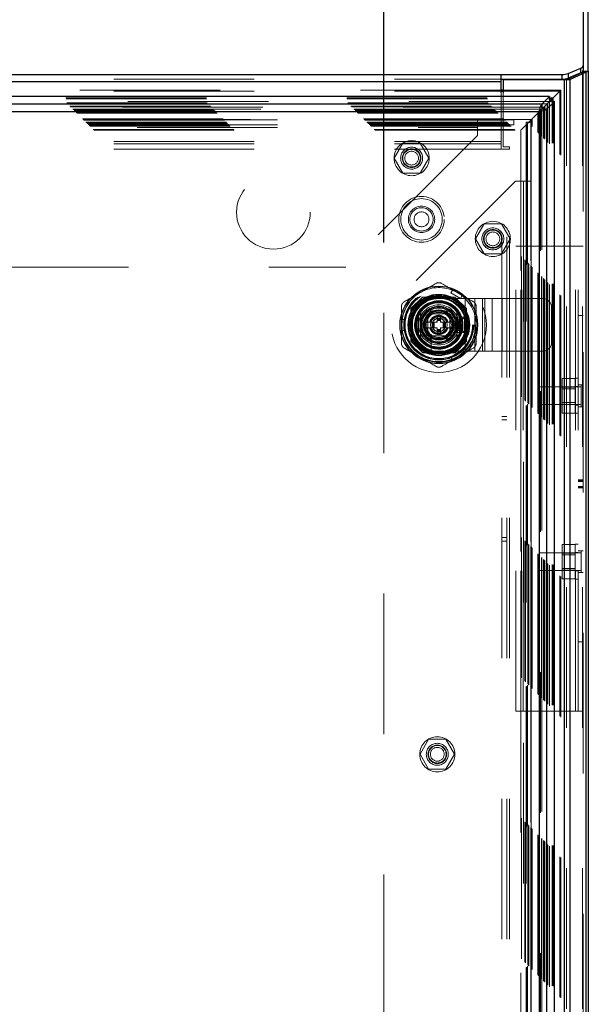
# Model space of a CAD drawing. Header units: inches. Extents: x 0.2 to 10.8, y 0.2 to 8.2.
# Tile 92 of 164: x 4.067 to 4.472, y 4.488 to 5.189. Entities that reach past the tile are written whole.
import ezdxf

# ---------------------------------------------------------------- set-up
doc = ezdxf.new("R2010")
doc.units = ezdxf.units.IN
doc.header["$MEASUREMENT"] = 0
doc.linetypes.add('HIDDEN', pattern=[0.075, 0.05, -0.025])
doc.layers.add('DIMENSIONS', color=140, linetype='Continuous')
doc.styles.add('SLDTEXTSTYLE0', font='TXT', dxfattribs={"width": 0.7})
doc.dimstyles.new('SLDDIMSTYLE0', dxfattribs={"dimtxt": 0.084961, "dimasz": 0.13, "dimexe": 0, "dimexo": 0.0625, "dimgap": 0.02124, "dimtad": 0, "dimtih": 1, "dimtoh": 1, "dimlfac": 20, "dimrnd": 1e-09, "dimzin": 12, "dimdsep": 46, "dimtxsty": 'SLDTEXTSTYLE0', "dimsah": 1, "dimcen": 0.09, "dimadec": 0, "dimazin": 3, "dimtfac": 1, "dimtofl": 0, "dimtmove": 0, "dimatfit": 3, "dimfxl": 0, "dimfrac": 2, "dimtolj": 1, "dimtzin": 12, "dimarcsym": 0})

# ---------------------------------------------------------------- blocks, each defined once
blk = doc.blocks.new('_D_1')
at = {"layer": 'DIMENSIONS'}
for p, q in [((2.81733, 5.03077), (2.81733, 5.77433)), ((4.32605, 5.03077), (4.32605, 5.77433)), ((2.81733, 5.64933), (3.28198, 5.64933)), ((3.39711, 5.64933), (3.36858, 5.64933)), ((3.36858, 5.64933), (3.36858, 5.5143)), ((3.72026, 5.64933), (3.74879, 5.64933)), ((3.74879, 5.64933), (3.74879, 5.5143)), ((4.32605, 5.64933), (3.83539, 5.64933)), ((3.36858, 5.5143), (3.39711, 5.5143)), ((3.74879, 5.5143), (3.72026, 5.5143))]:
    blk.add_line(p, q, dxfattribs=at)
for points in [[(2.81733, 5.64933), (2.94733, 5.62933), (2.94733, 5.66933)], [(4.32605, 5.64933), (4.19605, 5.66933), (4.19605, 5.62933)]]:
    blk.add_solid(points, dxfattribs=at)
at = {"layer": 'DIMENSIONS', "char_height": 0.083333, "attachment_point": 1, "style": 'SLDTEXTSTYLE0'}
for s, insert in [('30.17', (3.39711, 5.77577)), ('766.4', (3.39711, 5.62172))]:
    blk.add_mtext(s, dxfattribs=dict(at, insert=insert))

msp = doc.modelspace()

# ---------------------------------------------------------------- linework, layer by layer
at = {"color": 7, "linetype": 'Continuous', "lineweight": 25}
for p, q in [((4.4681026, 5.426307), (4.4681026, 5.1567413)), ((4.4717026, 5.1527937), (4.4717026, 5.4230443)), ((4.4574332, 5.1511381), (4.4662721, 5.1548736)), ((4.4662721, 5.1516109), (4.4662721, 5.1548736)), ((4.4679656, 5.152464), (4.4712916, 5.152464)), ((4.4681026, 5.1567413), (4.4681026, 5.1534786)), ((4.4681026, 5.1527937), (4.4681026, 5.1534786)), ((4.4681026, 5.1527937), (4.4717026, 5.1527937)), ((4.4717026, 5.1527937), (4.4717026, 3.085296)), ((2.7338026, 5.1503645), (4.4096026, 5.1503645)), ((2.7338026, 5.1454704), (4.4096026, 5.1454704)), ((4.4096026, 5.1454704), (4.4096026, 5.1503645)), ((4.4096026, 5.1503645), (4.4530138, 5.1503645)), ((4.4096026, 5.1471018), (4.4530138, 5.1471018)), ((4.4096026, 5.1375852), (4.4096026, 5.1454704)), ((4.4110526, 5.146546), (4.4110526, 5.1375852)), ((4.4548571, 5.146546), (4.4110526, 5.146546)), ((4.4530138, 5.1471018), (4.4530138, 5.1503645)), ((4.4548571, 3.085296), (4.4548571, 5.146546)), ((4.4580133, 5.146546), (4.4548571, 5.146546)), ((4.4561299, 5.1467013), (4.4675754, 5.1520855)), ((4.4561299, 5.1467013), (4.4586754, 5.1467013)), ((4.4662721, 5.1516109), (4.4574332, 5.1478754)), ((4.4574332, 5.1511381), (4.4574332, 5.1478754)), ((4.470121, 5.1520855), (4.4586754, 5.1467013)), ((4.4586754, 3.085296), (4.4586754, 5.1467013)), ((4.4675754, 5.1520855), (4.470121, 5.1520855)), ((4.470121, 3.085296), (4.470121, 5.1520855)), ((4.4110526, 5.1391653), (4.4096026, 5.1391653)), ((4.4096026, 5.1386057), (4.4110526, 5.1386057)), ((4.4439979, 5.1346744), (2.699383, 5.1346744)), ((4.4439979, 5.1346744), (4.4385471, 5.1292237)), ((4.4435175, 5.1331239), (4.4460233, 5.1331239)), ((4.4435817, 5.1338038), (4.4467032, 5.1338038)), ((4.4436687, 5.1307693), (4.4460233, 5.1331239)), ((4.4439979, 5.1346744), (4.4439979, 5.1344251)), ((4.4460233, 5.1331239), (4.4467032, 5.1338038)), ((4.4460233, 5.1306439), (4.4460233, 5.1331239)), ((4.4467032, 5.1307081), (4.4467032, 5.1338038)), ((4.4385471, 5.1292237), (2.7048337, 5.1292237)), ((4.4368743, 5.123975), (4.4385624, 5.1256631)), ((4.4436427, 5.1307739), (4.4385471, 5.1256783)), ((4.4385471, 5.1292237), (4.4385471, 5.1256783)), ((4.4385527, 5.1256728), (4.4436487, 5.1307688)), ((4.442098, 5.1256728), (4.4385527, 5.1256728)), ((4.442098, 5.1256728), (4.4475487, 5.1311235)), ((4.442098, 3.1064094), (4.442098, 5.1256728)), ((4.4475487, 5.1311235), (4.4473125, 5.1311235)), ((4.4475487, 3.1009586), (4.4475487, 5.1311235)), ((4.4367801, 5.1239057), (2.7066008, 5.1239057)), ((4.4367801, 5.1239057), (4.4367801, 3.1081764)), ((4.3504999, 4.9802972), (4.3504999, 4.9638716)), ((4.3800275, 4.9802972), (4.3800275, 4.9638716))]:
    msp.add_line(p, q, dxfattribs=at)
at = {"color": 7, "linetype": 'HIDDEN', "lineweight": 18}
for p, q in [((4.4681026, 5.1527937), (4.4681026, 3.085296)), ((2.7338026, 5.1471018), (4.4096026, 5.1471018)), ((2.7338026, 5.1454704), (4.4096026, 5.1454704)), ((4.4548571, 3.085296), (4.4548571, 5.146546)), ((4.4561299, 3.085296), (4.4561299, 5.1467013)), ((4.4675754, 3.085296), (4.4675754, 5.1520855)), ((4.4096026, 5.1391653), (2.7338026, 5.1391653)), ((2.7338026, 5.1386057), (4.4096026, 5.1386057)), ((4.4520621, 5.1391653), (4.4110526, 5.1391653)), ((4.4110526, 5.1386057), (4.4515051, 5.1386057)), ((4.4505063, 5.1376076), (4.4515051, 5.1386057)), ((4.4515051, 3.0934764), (4.4515051, 5.1386057)), ((4.4520594, 3.0929307), (4.4520594, 5.1391535)), ((2.6997992, 5.1338038), (4.4435817, 5.1338038)), ((2.6998633, 5.1331239), (4.4435175, 5.1331239)), ((4.4096026, 5.1027171), (4.4096026, 5.1375852)), ((4.4110526, 5.1375852), (4.4110526, 5.098796)), ((4.4439979, 5.1344251), (4.4439979, 5.1311291)), ((4.4439979, 5.1311291), (2.699383, 5.1311291)), ((2.7003988, 5.1300827), (4.4429821, 5.1300827)), ((4.4423918, 5.129489), (2.70098, 5.129489)), ((2.7026486, 5.1278329), (4.4407323, 5.1278329)), ((2.703137, 5.1273445), (4.4402439, 5.1273445)), ((2.7032268, 5.1272547), (4.4401541, 5.1272547)), ((4.4400151, 5.1271182), (2.703373, 5.1271182)), ((2.7047872, 5.1256927), (4.4385965, 5.1256927)), ((4.4385471, 5.1256783), (2.7048337, 5.1256783)), ((2.7049271, 5.1255545), (4.4384538, 5.1255545)), ((2.7056387, 5.1248533), (4.437742, 5.1248533)), ((4.4377373, 5.124836), (4.4377373, 3.1072475)), ((4.4384538, 3.1065277), (4.4384538, 5.1255545)), ((4.4385342, 5.1256361), (4.4385342, 3.1064462)), ((4.4385527, 3.1064094), (4.4385527, 5.1256728)), ((4.4399097, 3.1050657), (4.4399097, 5.1270088)), ((4.4401541, 3.1048274), (4.4401541, 5.1272547)), ((4.4402439, 3.1047376), (4.4402439, 5.1273445)), ((4.4407323, 3.1042492), (4.4407323, 5.1278329)), ((4.442439, 3.1025404), (4.442439, 5.1295408)), ((4.4429821, 5.1300827), (4.4436687, 5.1307693)), ((4.4429821, 3.1019994), (4.4429821, 5.1300827)), ((4.4439979, 5.1311291), (4.4436427, 5.1307739)), ((4.4436487, 5.1307688), (4.4440034, 5.1311235)), ((4.4473125, 5.1311235), (4.4440034, 5.1311235)), ((4.4440034, 3.1009586), (4.4440034, 5.1311235)), ((4.4460233, 3.1014382), (4.4460233, 5.1306439)), ((4.4467032, 3.1013741), (4.4467032, 5.1307081)), ((2.7063184, 5.1241631), (4.4370624, 5.1241631)), ((4.4367801, 5.1239057), (2.7066008, 5.1239057)), ((2.7070999, 5.1233816), (4.436281, 5.1233816)), ((2.7075383, 5.1229432), (4.4358426, 5.1229432)), ((2.7116686, 5.1188129), (4.4317122, 5.1188129)), ((2.7121686, 5.1183129), (4.4312122, 5.1183129)), ((4.4310978, 5.1182174), (2.712269, 5.1182174)), ((2.7124186, 5.1180629), (4.4309622, 5.1180629)), ((2.7124186, 5.1180629), (4.4309622, 5.1180629)), ((2.7126686, 5.1178129), (4.4307122, 5.1178129)), ((2.7126699, 5.117805), (4.4307246, 5.117805)), ((2.7505487, 5.1181244), (4.3927987, 5.1181244)), ((4.3927987, 5.1181244), (4.3927987, 5.1127244)), ((4.3927987, 5.1181244), (4.4186987, 5.1181244)), ((4.4186987, 5.1145244), (4.4186987, 5.1181244)), ((4.4291927, 5.1162933), (4.4312122, 5.1183129)), ((4.4306836, 5.1178102), (4.4306836, 3.1142739)), ((4.4307122, 3.1142693), (4.4307122, 5.1178129)), ((4.4309622, 3.1140193), (4.4309622, 5.1180629)), ((4.4309622, 5.1180629), (4.4309622, 3.1140193)), ((4.4312077, 5.1183072), (4.431204, 5.1183025)), ((4.4312122, 5.1183129), (4.4317122, 5.1188129)), ((4.4312122, 3.1137693), (4.4312122, 5.1183129)), ((4.4317122, 3.1132693), (4.4317122, 5.1188129)), ((4.4358426, 5.1229432), (4.436281, 5.1233816)), ((4.4358426, 3.1091389), (4.4358426, 5.1229432)), ((4.436281, 5.1233816), (4.4368743, 5.123975)), ((4.436281, 3.1087005), (4.436281, 5.1233816)), ((4.4367801, 5.1239057), (4.4367801, 3.1081764)), ((4.4370624, 3.1079191), (4.4370624, 5.1241631)), ((2.7140436, 5.1164379), (4.4293372, 5.1164379)), ((2.7140436, 5.1164379), (4.4293372, 5.1164379)), ((2.7141882, 5.1162933), (4.4291927, 5.1162933)), ((2.7147458, 5.1157357), (4.4286351, 5.1157357)), ((2.7149186, 5.1155629), (4.4284622, 5.1155629)), ((2.7157284, 5.1147409), (4.4276649, 5.1147409)), ((2.7163166, 5.114165), (4.4270643, 5.114165)), ((2.7167804, 5.1137011), (4.4266005, 5.1137011)), ((2.7192347, 5.1112469), (4.4241462, 5.1112469)), ((2.7196556, 5.1108067), (4.4237148, 5.1108067)), ((2.7505487, 5.1145244), (4.3927987, 5.1145244)), ((2.7505487, 5.1127244), (4.3927987, 5.1127244)), ((2.7505487, 5.1127244), (4.3927987, 5.1127244)), ((4.3927987, 5.1145244), (4.4186987, 5.1145244)), ((4.3927987, 5.1127244), (4.3927987, 5.1068744)), ((4.4237092, 5.110809), (4.4237092, 3.1212736)), ((4.4241462, 5.1112469), (4.4266005, 5.1137011)), ((4.4241462, 3.1208353), (4.4241462, 5.1112469)), ((4.4266005, 5.1137011), (4.4270643, 5.114165)), ((4.4266005, 3.118381), (4.4266005, 5.1137011)), ((4.4270643, 5.114165), (4.4275185, 5.1146191)), ((4.4270643, 3.1179172), (4.4270643, 5.114165)), ((4.4310487, 5.1165161), (4.4274487, 5.1165161)), ((4.4274487, 5.1165161), (4.4274487, 5.0745161)), ((4.4274887, 5.114601), (4.4274887, 3.1174816)), ((4.42759, 5.1146906), (4.4275968, 5.1146975)), ((4.4276424, 5.1147431), (4.4279716, 5.1150723)), ((4.4284622, 5.1155629), (4.4286351, 5.1157357)), ((4.4284622, 5.1155629), (4.4284622, 3.1165193)), ((4.4286351, 3.1163464), (4.4286351, 5.1157357)), ((4.4291927, 3.1157889), (4.4291927, 5.1162933)), ((4.4293372, 3.1156443), (4.4293372, 5.1164379)), ((4.4293372, 3.1156443), (4.4293372, 5.1164379)), ((4.4310487, 5.1165161), (4.4310487, 5.0745161)), ((4.3927987, 5.1068744), (4.2990487, 5.0131244)), ((2.7338026, 5.1027171), (4.4096026, 5.1027171)), ((2.7338026, 5.1027171), (4.4096026, 5.1027171)), ((2.7338026, 5.1009171), (4.4096026, 5.1009171)), ((2.7338026, 5.0973171), (4.4096026, 5.0973171)), ((4.33975, 5.1014744), (4.3336012, 5.0908244)), ((4.3520475, 5.1014744), (4.33975, 5.1014744)), ((4.3581963, 5.0908244), (4.3520475, 5.1014744)), ((4.4096026, 5.0973171), (4.4096026, 5.1027171)), ((4.4101526, 3.134746), (4.4101526, 5.097296)), ((4.4155526, 5.097296), (4.4101526, 5.097296)), ((4.4110526, 5.098796), (4.4155526, 5.098796)), ((4.4137526, 3.134746), (4.4137526, 5.097296)), ((4.4155526, 5.097296), (4.4155526, 5.098796)), ((4.4155526, 3.134746), (4.4155526, 5.097296)), ((4.4155526, 3.134746), (4.4155526, 5.097296)), ((4.3336012, 5.0908244), (4.33975, 5.0801744)), ((4.3520475, 5.0801744), (4.3581963, 5.0908244)), ((4.33975, 5.0801744), (4.3520475, 5.0801744)), ((4.4197987, 5.0745161), (4.3260487, 4.9807661)), ((4.4256487, 5.0745161), (4.4197987, 5.0745161)), ((4.4256487, 5.0745161), (4.4256487, 3.1575661)), ((4.4310487, 5.0745161), (4.4256487, 5.0745161)), ((4.4256487, 5.0745161), (4.4256487, 3.1575661)), ((4.4274487, 5.0745161), (4.4274487, 3.1575661)), ((4.4310487, 5.0745161), (4.4310487, 3.1575661)), ((4.3976, 5.0439994), (4.3914512, 5.0333494)), ((4.4098975, 5.0439994), (4.3976, 5.0439994)), ((4.4160463, 5.0333494), (4.4098975, 5.0439994)), ((4.3914512, 5.0333494), (4.3976, 5.0226994)), ((4.4098975, 5.0226994), (4.4160463, 5.0333494)), ((4.4200026, 4.697046), (4.4200026, 5.028146)), ((4.4200026, 5.028146), (4.4236026, 5.028146)), ((4.4236026, 4.697046), (4.4236026, 5.028146)), ((4.4254026, 5.028146), (4.4236026, 5.028146)), ((4.4254026, 4.697046), (4.4254026, 5.028146)), ((4.4254026, 4.697046), (4.4254026, 5.028146)), ((4.4627026, 5.028146), (4.4254026, 5.028146)), ((4.4627026, 4.697046), (4.4627026, 5.028146)), ((4.4681026, 5.028146), (4.4627026, 5.028146)), ((4.4627026, 4.697046), (4.4627026, 5.028146)), ((4.4645026, 4.697046), (4.4645026, 5.028146)), ((4.3976, 5.0226994), (4.4098975, 5.0226994)), ((2.8442987, 5.0131244), (4.2990487, 5.0131244)), ((4.3536239, 4.9919494), (4.3453987, 4.9837242)), ((4.3537139, 4.9918594), (4.3454887, 4.9836342)), ((4.3767236, 4.9919494), (4.3536239, 4.9919494)), ((4.3768135, 4.9918594), (4.3537139, 4.9918594)), ((4.3742845, 4.9917695), (4.3562429, 4.9917695)), ((4.3738623, 4.9948517), (4.3751416, 4.9970674)), ((4.3738623, 4.9948517), (4.3806814, 4.9909146)), ((4.3819607, 4.9931304), (4.3751416, 4.9970674)), ((4.3849487, 4.9837242), (4.3767236, 4.9919494)), ((4.3806814, 4.9909146), (4.3819607, 4.9931304)), ((4.3652627, 4.9908354), (4.3840127, 4.9908354)), ((4.3840127, 4.9533354), (4.3840127, 4.9908354)), ((4.3840127, 4.9908354), (4.3979186, 4.9908354)), ((4.3840127, 4.9533354), (4.3840127, 4.9908354)), ((4.3909656, 4.9533354), (4.3909656, 4.9908354)), ((4.3963993, 4.9533354), (4.3963993, 4.9908354)), ((4.3979186, 4.9533354), (4.3979186, 4.9908354)), ((4.3979186, 4.9908354), (4.4033522, 4.9908354)), ((4.4033522, 4.9533354), (4.4033522, 4.9908354)), ((4.4033522, 4.9908354), (4.4103052, 4.9908354)), ((4.4103052, 4.9533354), (4.4103052, 4.9908354)), ((4.4103052, 4.9908354), (4.4392627, 4.9908354)), ((4.4103052, 4.9533354), (4.4103052, 4.9908354)), ((4.4455127, 4.9595854), (4.4455127, 4.9845854)), ((4.3260487, 4.9807661), (4.3260487, 3.2513161)), ((4.3453987, 4.9837242), (4.3453987, 4.9606245)), ((4.3454887, 4.9836342), (4.3454887, 4.9605346)), ((4.3455787, 4.9811052), (4.3455787, 4.9630636)), ((4.3538985, 4.9720844), (4.3595811, 4.9819269)), ((4.3573877, 4.9799604), (4.3573877, 4.9642104)), ((4.3731377, 4.9799604), (4.3573877, 4.9799604)), ((4.3573897, 4.9778244), (4.3573897, 4.9663444)), ((4.3710037, 4.9799584), (4.3595237, 4.9799584)), ((4.3595811, 4.9819269), (4.3709463, 4.9819269)), ((4.3640826, 4.9779899), (4.3640826, 4.9769072)), ((4.3640826, 4.9779899), (4.3664448, 4.9779899)), ((4.3664448, 4.9779899), (4.3664448, 4.9769072)), ((4.3709463, 4.9819269), (4.3766289, 4.9720844)), ((4.3731377, 4.9642104), (4.3731377, 4.9799604)), ((4.3731377, 4.9663444), (4.3731377, 4.9778244)), ((4.3815824, 4.9775962), (4.3734182, 4.9775962)), ((4.3776377, 4.9665854), (4.3776377, 4.9775854)), ((4.3791377, 4.9760854), (4.3776377, 4.9775854)), ((4.3776377, 4.9775854), (4.3836377, 4.9775854)), ((4.3821377, 4.9760854), (4.3836377, 4.9775854)), ((4.3836377, 4.9775854), (4.3836377, 4.9665854)), ((4.3850387, 4.9836342), (4.3849487, 4.9837242)), ((4.3849487, 4.9606245), (4.3849487, 4.9837242)), ((4.3849487, 4.9630636), (4.3849487, 4.9811052)), ((4.3850387, 4.9605346), (4.3850387, 4.9836342)), ((4.4681026, 4.9788022), (4.4645026, 4.9788022)), ((4.3386889, 4.9681474), (4.3386889, 4.9760214)), ((4.3386889, 4.9760214), (4.3412474, 4.9760214)), ((4.3412474, 4.9681474), (4.3412474, 4.9760214)), ((4.3595811, 4.9622419), (4.3538985, 4.9720844)), ((4.3604409, 4.9740529), (4.3550351, 4.9740529)), ((4.3604409, 4.9701159), (4.3550351, 4.9701159)), ((4.3550351, 4.9701159), (4.3550888, 4.9700228)), ((4.3604409, 4.9740529), (4.3604409, 4.9701159)), ((4.3608346, 4.9740529), (4.3604409, 4.9740529)), ((4.3608346, 4.9701159), (4.3604409, 4.9701159)), ((4.3608346, 4.9740529), (4.3608346, 4.9701159)), ((4.3610075, 4.9740529), (4.3608346, 4.9740529)), ((4.3610075, 4.9701159), (4.3608346, 4.9701159)), ((4.3616459, 4.9740529), (4.3610075, 4.9740529)), ((4.3610075, 4.9740529), (4.3610075, 4.9701159)), ((4.3616459, 4.9701159), (4.3610075, 4.9701159)), ((4.3620634, 4.9740529), (4.3616459, 4.9740529)), ((4.3616459, 4.9740529), (4.3616459, 4.9701159)), ((4.3620634, 4.9701159), (4.3616459, 4.9701159)), ((4.3640826, 4.9740529), (4.3620634, 4.9740529)), ((4.3620634, 4.9740529), (4.3620634, 4.9701159)), ((4.3640826, 4.9701159), (4.3620634, 4.9701159)), ((4.3640826, 4.9769072), (4.3664448, 4.9769072)), ((4.3640826, 4.9769072), (4.3640826, 4.9765135)), ((4.3640826, 4.9765135), (4.3664448, 4.9765135)), ((4.3640826, 4.9765135), (4.3640826, 4.9763406)), ((4.3640826, 4.9763406), (4.3640826, 4.9757023)), ((4.3640826, 4.9763406), (4.3664448, 4.9763406)), ((4.3640826, 4.9757023), (4.3640826, 4.9752847)), ((4.3640826, 4.9757023), (4.3664448, 4.9757023)), ((4.3640826, 4.9752847), (4.3640826, 4.9740529)), ((4.3640826, 4.9752847), (4.3664448, 4.9752847)), ((4.3640826, 4.9701159), (4.3640826, 4.9688841)), ((4.3664448, 4.9769072), (4.3664448, 4.9765135)), ((4.3664448, 4.9765135), (4.3664448, 4.9763406)), ((4.3664448, 4.9763406), (4.3664448, 4.9757023)), ((4.3664448, 4.9757023), (4.3664448, 4.9752847)), ((4.3664448, 4.9752847), (4.3664448, 4.9740529)), ((4.368464, 4.9740529), (4.3664448, 4.9740529)), ((4.368464, 4.9701159), (4.3664448, 4.9701159)), ((4.3664448, 4.9701159), (4.3664448, 4.9688841)), ((4.3688816, 4.9740529), (4.368464, 4.9740529)), ((4.368464, 4.9740529), (4.368464, 4.9701159)), ((4.3688816, 4.9701159), (4.368464, 4.9701159)), ((4.3695199, 4.9740529), (4.3688816, 4.9740529)), ((4.3688816, 4.9740529), (4.3688816, 4.9701159)), ((4.3695199, 4.9701159), (4.3688816, 4.9701159)), ((4.3695199, 4.9740529), (4.3695199, 4.9701159)), ((4.3696928, 4.9740529), (4.3695199, 4.9740529)), ((4.3696928, 4.9701159), (4.3695199, 4.9701159)), ((4.3696928, 4.9740529), (4.3696928, 4.9701159)), ((4.3700865, 4.9740529), (4.3696928, 4.9740529)), ((4.3700865, 4.9701159), (4.3696928, 4.9701159)), ((4.3700865, 4.9740529), (4.3700865, 4.9701159)), ((4.3754923, 4.9740529), (4.3700865, 4.9740529)), ((4.3754923, 4.9701159), (4.3700865, 4.9701159)), ((4.3766289, 4.9720844), (4.3709463, 4.9622419)), ((4.3754923, 4.9740529), (4.3754386, 4.974146)), ((4.3754386, 4.9700228), (4.3754923, 4.9701159)), ((4.3791377, 4.9680854), (4.3791377, 4.9760854)), ((4.3791377, 4.9760854), (4.3821377, 4.9760854)), ((4.3821377, 4.9760854), (4.3821377, 4.9680854)), ((4.3386889, 4.9681474), (4.3412474, 4.9681474)), ((4.3573877, 4.9642104), (4.3731377, 4.9642104)), ((4.3595237, 4.9642104), (4.3710037, 4.9642104)), ((4.3597519, 4.96393), (4.3597519, 4.9557657)), ((4.3640826, 4.9688841), (4.3640826, 4.9684666)), ((4.3640826, 4.9688841), (4.3664448, 4.9688841)), ((4.3640826, 4.9684666), (4.3664448, 4.9684666)), ((4.3640826, 4.9684666), (4.3640826, 4.9678282)), ((4.3640826, 4.9678282), (4.3664448, 4.9678282)), ((4.3640826, 4.9678282), (4.3640826, 4.9676553)), ((4.3640826, 4.9676553), (4.3664448, 4.9676553)), ((4.3640826, 4.9676553), (4.3640826, 4.9672616)), ((4.3640826, 4.9672616), (4.3664448, 4.9672616)), ((4.3640826, 4.9672616), (4.3640826, 4.9661789)), ((4.3640826, 4.9661789), (4.3664448, 4.9661789)), ((4.3664448, 4.9688841), (4.3664448, 4.9684666)), ((4.3664448, 4.9684666), (4.3664448, 4.9678282)), ((4.3664448, 4.9678282), (4.3664448, 4.9676553)), ((4.3664448, 4.9676553), (4.3664448, 4.9672616)), ((4.3664448, 4.9672616), (4.3664448, 4.9661789)), ((4.3791377, 4.9680854), (4.3776377, 4.9665854)), ((4.3836377, 4.9665854), (4.3776377, 4.9665854)), ((4.3821377, 4.9680854), (4.3791377, 4.9680854)), ((4.3821377, 4.9680854), (4.3836377, 4.9665854)), ((4.3453987, 4.9606245), (4.3536239, 4.9523994)), ((4.3709463, 4.9622419), (4.3595811, 4.9622419)), ((4.3767236, 4.9523994), (4.3849487, 4.9606245)), ((4.3768135, 4.9523094), (4.3850387, 4.9605346)), ((4.3536239, 4.9523994), (4.3537139, 4.9523094)), ((4.3536239, 4.9523994), (4.3767236, 4.9523994)), ((4.3537139, 4.9523094), (4.3768135, 4.9523094)), ((4.3562429, 4.9523994), (4.3742845, 4.9523994)), ((4.3652627, 4.9533354), (4.3840127, 4.9533354)), ((4.3806814, 4.9532542), (4.3738623, 4.9493172)), ((4.3751416, 4.9471015), (4.3738623, 4.9493172)), ((4.3819607, 4.9510385), (4.3751416, 4.9471015)), ((4.3819607, 4.9510385), (4.3806814, 4.9532542)), ((4.3840127, 4.9533354), (4.3979186, 4.9533354)), ((4.3979186, 4.9533354), (4.4033522, 4.9533354)), ((4.4033522, 4.9533354), (4.4103052, 4.9533354)), ((4.4103052, 4.9533354), (4.4392627, 4.9533354)), ((4.4622526, 4.9339436), (4.4530026, 4.9339436)), ((4.4530026, 4.9339436), (4.4530026, 4.9277948)), ((4.4622526, 4.909146), (4.4622526, 4.934146)), ((4.4645026, 4.934146), (4.4622526, 4.934146)), ((4.4645026, 4.928271), (4.4622526, 4.928271)), ((4.4681026, 4.9294585), (4.4645026, 4.9294585)), ((4.4665401, 4.9294585), (4.4665401, 4.9138335)), ((4.4368526, 4.927896), (4.4368526, 4.915396)), ((4.4665401, 4.927896), (4.4368526, 4.927896)), ((4.4622526, 4.9277948), (4.4530026, 4.9277948)), ((4.4530026, 4.9277948), (4.4530026, 4.9154972)), ((4.4622526, 4.9265435), (4.4530026, 4.9265435)), ((4.4368526, 4.915396), (4.4665401, 4.915396)), ((4.4530026, 4.9167485), (4.4622526, 4.9167485)), ((4.4622526, 4.9154972), (4.4530026, 4.9154972)), ((4.4530026, 4.9154972), (4.4530026, 4.9093484)), ((4.4622526, 4.915021), (4.4645026, 4.915021)), ((4.4137526, 4.906971), (4.4101526, 4.906971)), ((4.4622526, 4.9093484), (4.4530026, 4.9093484)), ((4.4622526, 4.909146), (4.4645026, 4.909146)), ((4.4681026, 4.9138335), (4.4645026, 4.9138335)), ((4.4101526, 4.904471), (4.4137526, 4.904471)), ((4.4681026, 4.8617663), (4.4645026, 4.8617663)), ((4.4681026, 4.8615261), (4.4645026, 4.8615261)), ((4.4681026, 4.861382), (4.4645026, 4.861382)), ((4.4681026, 4.8608898), (4.4645026, 4.8608898)), ((4.4681026, 4.8606325), (4.4645026, 4.8606325)), ((4.4681026, 4.8569815), (4.4645026, 4.8569815)), ((4.4681026, 4.8563666), (4.4645026, 4.8563666)), ((4.4645026, 4.856236), (4.4681026, 4.856236)), ((4.4681026, 4.856136), (4.4645026, 4.856136)), ((4.4101526, 4.820721), (4.4137526, 4.820721)), ((4.4101526, 4.818221), (4.4137526, 4.818221)), ((4.4622526, 4.8158436), (4.4530026, 4.8158436)), ((4.4530026, 4.8158436), (4.4530026, 4.8096948)), ((4.4622526, 4.791046), (4.4622526, 4.816046)), ((4.4645026, 4.816046), (4.4622526, 4.816046)), ((4.4368526, 4.809796), (4.4368526, 4.797296)), ((4.4665401, 4.809796), (4.4368526, 4.809796)), ((4.4622526, 4.8096948), (4.4530026, 4.8096948)), ((4.4530026, 4.8096948), (4.4530026, 4.7973972)), ((4.4645026, 4.810171), (4.4622526, 4.810171)), ((4.4681026, 4.8113585), (4.4645026, 4.8113585)), ((4.4665401, 4.8113585), (4.4665401, 4.7957335)), ((4.4622526, 4.8084435), (4.4530026, 4.8084435)), ((4.4368526, 4.797296), (4.4665401, 4.797296)), ((4.4530026, 4.7986485), (4.4622526, 4.7986485)), ((4.4622526, 4.7973972), (4.4530026, 4.7973972)), ((4.4530026, 4.7973972), (4.4530026, 4.7912484)), ((4.4622526, 4.796921), (4.4645026, 4.796921)), ((4.4681026, 4.7957335), (4.4645026, 4.7957335)), ((4.4622526, 4.7912484), (4.4530026, 4.7912484)), ((4.4622526, 4.791046), (4.4645026, 4.791046)), ((4.4681026, 4.7463897), (4.4645026, 4.7463897)), ((4.4200026, 4.697046), (4.4236026, 4.697046)), ((4.4254026, 4.697046), (4.4236026, 4.697046)), ((4.4627026, 4.697046), (4.4254026, 4.697046)), ((4.4681026, 4.697046), (4.4627026, 4.697046)), ((4.35805, 4.6770694), (4.3519012, 4.6664194)), ((4.3703475, 4.6770694), (4.35805, 4.6770694)), ((4.3764963, 4.6664194), (4.3703475, 4.6770694)), ((4.3519012, 4.6664194), (4.35805, 4.6557694)), ((4.3703475, 4.6557694), (4.3764963, 4.6664194)), ((4.35805, 4.6557694), (4.3703475, 4.6557694))]:
    msp.add_line(p, q, dxfattribs=at)
at = {"color": 7, "linetype": 'HIDDEN', "lineweight": 18, "flags": 128}
for points in [[(4.3785511, 4.9950989), (4.3754334, 4.9966363), (4.3749949, 4.9968134)], [(4.381814, 4.9928764), (4.3814414, 4.9931676), (4.3785511, 4.9950989)], [(4.3389821, 4.9760214), (4.3389162, 4.9755531), (4.3386889, 4.9720844)], [(4.3386889, 4.9720844), (4.3389162, 4.9686157), (4.3389821, 4.9681474)], [(4.3749949, 4.9473554), (4.3754334, 4.9475325), (4.3785511, 4.94907)], [(4.3785511, 4.94907), (4.3814414, 4.9510012), (4.381814, 4.9512924)]]:
    msp.add_lwpolyline(points, dxfattribs=at)
at = {"color": 7, "linetype": 'HIDDEN', "lineweight": 18}
for centre, radius in [((4.3458987, 5.0908244), 0.0125), ((4.3458987, 5.0908244), 0.0078125), ((4.3458987, 5.0908244), 0.006625), ((4.3458987, 5.0908244), 0.00625), ((4.3458987, 5.0908244), 0.0048975), ((4.2475487, 5.0522744), 0.02625), ((4.3529526, 5.047246), 0.01625), ((4.3529526, 5.047246), 0.01475), ((4.3529526, 5.047246), 0.01475), ((4.3529526, 5.047246), 0.009375), ((4.3529526, 5.047246), 0.0083), ((4.3529526, 5.047246), 0.0053), ((4.4037487, 5.0333494), 0.0125), ((4.4037487, 5.0333494), 0.0078125), ((4.4037487, 5.0333494), 0.006625), ((4.4037487, 5.0333494), 0.00625), ((4.4037487, 5.0333494), 0.0048975), ((4.3652637, 4.9720844), 0.03385), ((4.3651987, 4.9721911), 0.02625), ((4.3652637, 4.9720844), 0.0249197), ((4.3652637, 4.9720844), 0.0249016), ((4.3652637, 4.9720844), 0.0245361), ((4.3652637, 4.9720844), 0.0240157), ((4.3652637, 4.9720844), 0.021752), ((4.3652637, 4.9720844), 0.0216535), ((4.3652637, 4.9720844), 0.0202756), ((4.3652637, 4.9720844), 0.0200551), ((4.3652637, 4.9720844), 0.0191929), ((4.3652637, 4.9720844), 0.0162402), ((4.3652637, 4.9720844), 0.0158465), ((4.3652637, 4.9720844), 0.0158465), ((4.3652637, 4.9720844), 0.015748), ((4.3652637, 4.9720844), 0.0142717), ((4.3652637, 4.9720844), 0.0125984), ((4.3652637, 4.9720844), 0.0120079), ((4.3652637, 4.9720844), 0.0103346), ((4.3652637, 4.9720844), 0.0098425), ((4.3652637, 4.9720844), 0.0097441), ((4.3652637, 4.9720844), 0.0089567), ((4.3652637, 4.9720844), 0.0059055), ((4.3652637, 4.9720844), 0.0048396), ((4.3652637, 4.9720844), 0.0046978), ((4.3641987, 4.6664194), 0.0125), ((4.3641987, 4.6664194), 0.0078125), ((4.3641987, 4.6664194), 0.006625), ((4.3641987, 4.6664194), 0.00625), ((4.3641987, 4.6664194), 0.0048975)]:
    msp.add_circle(centre, radius, dxfattribs=at)
at = {"color": 7, "linetype": 'Continuous', "lineweight": 25}
for radius in [0.0275591, 0.0217689, 0.0214905, 0.0206693, 0.019685, 0.0192632, 0.0108268]:
    msp.add_circle((4.3652637, 4.9720844), radius, dxfattribs=at)
for centre, radius, start, end in [((4.465699, 5.1572662), 0.0024603, 283.4694691, 347.6813897), ((4.465699, 5.1540035), 0.0024603, 283.4694691, 347.6813897), ((4.4532356, 5.1621071), 0.0117447, 268.9177419, 290.9407771), ((4.4532356, 5.1588444), 0.0117447, 268.9177419, 290.9407771), ((4.3652637, 4.9720844), 0.0167323, 40.1191669, 139.8808331), ((4.3652637, 4.9720844), 0.0168944, 150.9137041, 209.0862959), ((4.3652637, 4.9720844), 0.0168944, 330.9137041, 29.0862959), ((4.3652637, 4.9720844), 0.0167323, 220.1191669, 319.8808331)]:
    msp.add_arc(centre, radius, start, end, dxfattribs=at)
at = {"color": 7, "linetype": 'HIDDEN', "lineweight": 18}
for centre, radius, start, end in [((4.3652637, 4.9720844), 0.0265748, 68.5196243, 120), ((4.3652637, 4.9720844), 0.0265748, 120, 171.4803757), ((4.3652637, 4.9720844), 0.0265748, 0, 51.4803757), ((4.3652627, 4.9720854), 0.01875, 90, 270), ((4.3652637, 4.9720844), 0.0172244, 18.6629249, 251.3370751), ((4.3652637, 4.9720844), 0.0130906, 7.3528467, 175.552299), ((4.3652637, 4.9720844), 0.0132874, 10.98225, 167.5591528), ((4.4392627, 4.9845854), 0.00625, 0, 90), ((4.3652637, 4.9720844), 0.0103816, 108.5459072, 131.4540928), ((4.3652637, 4.9720844), 0.0068898, 16.6015496, 163.3984504), ((4.3652637, 4.9720844), 0.0064961, 17.6397014, 162.3602986), ((4.3652637, 4.9720844), 0.0172244, 251.3370751, 18.6629249), ((4.3652637, 4.9720844), 0.0103816, 48.5459072, 71.4540928), ((4.3652637, 4.9720844), 0.0130906, 189.0369276, 270), ((4.3652637, 4.9720844), 0.0103816, 168.5459072, 169.0697518), ((4.3652637, 4.9720844), 0.0103816, 190.9302482, 191.4540928), ((4.3652637, 4.9720844), 0.0068898, 196.6015496, 343.3984504), ((4.3652637, 4.9720844), 0.0064961, 197.6397014, 342.3602986), ((4.3652637, 4.9720844), 0.002748, 115.4548319, 134.2475009), ((4.3652637, 4.9720844), 0.002748, 225.7524991, 244.5451681), ((4.3652637, 4.9720844), 0.0130906, 270, 354.2412475), ((4.3652637, 4.9720844), 0.002748, 45.7524991, 64.5451681), ((4.3652637, 4.9720844), 0.002748, 295.4548319, 314.2475009), ((4.3652637, 4.9720844), 0.0103816, 10.9302482, 11.4540928), ((4.3652637, 4.9720844), 0.0103816, 348.5459072, 349.0697518), ((4.3652637, 4.9720844), 0.0265748, 308.5196243, 0), ((4.3652637, 4.9720844), 0.0265748, 188.5196243, 240), ((4.3652637, 4.9720844), 0.0132874, 191.9005369, 270), ((4.3652637, 4.9720844), 0.0103816, 228.5459072, 251.4540928), ((4.3652637, 4.9720844), 0.0132874, 270, 349.2593124), ((4.3652637, 4.9720844), 0.0103816, 288.5459072, 311.4540928), ((4.4392627, 4.9595854), 0.00625, 270, 0), ((4.3652637, 4.9720844), 0.0265748, 240, 291.4803757)]:
    msp.add_arc(centre, radius, start, end, dxfattribs=at)
at = {"color": 7, "linetype": 'Continuous', "lineweight": 25}
for points in [[(4.4679656, 5.152464), (4.4678753, 5.1523377), (4.4677423, 5.1522119), (4.4675754, 5.1520855)], [(4.4679656, 5.152464), (4.4680558, 5.1525739), (4.4681026, 5.1526838), (4.4681026, 5.1527937)], [(4.4712916, 5.152464), (4.4710206, 5.1523376), (4.4706218, 5.1522119), (4.470121, 5.1520855)], [(4.4712916, 5.152464), (4.4715626, 5.1525741), (4.4717026, 5.1526836), (4.4717026, 5.1527937)], [(4.4561299, 5.1467013), (4.4560615, 5.1466495), (4.4559876, 5.1465978), (4.4559091, 5.146546)], [(4.4586754, 5.1467013), (4.4584703, 5.1466495), (4.4582487, 5.1465978), (4.4580133, 5.146546)]]:
    msp.add_open_spline(points, degree=3, dxfattribs=at)
at = {"color": 7, "linetype": 'HIDDEN', "lineweight": 18}
for points, knots in [([(4.4515051, 5.1386057), (4.4516389, 5.1387418), (4.4518575, 5.138964), (4.4520601, 5.1391604), (4.4520677, 5.1391672), (4.4520501, 5.139154), (4.4520289, 5.1391352), (4.4519986, 5.1391043), (4.4519453, 5.1390463), (4.4517948, 5.138891), (4.4506893, 5.1377917), (4.4489415, 5.1360449), (4.4473258, 5.1344199), (4.4457747, 5.1328851), (4.4450147, 5.1321191), (4.4445296, 5.1316303)], [0, 0, 0, 0, 0.085398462, 0.139455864, 0.149906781, 0.154869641, 0.159628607, 0.164305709, 0.169173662, 0.180196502, 0.212625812, 0.509254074, 0.761769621, 0.847959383, 1, 1, 1, 1]), ([(4.4402439, 5.1273445), (4.4402579, 5.1273586), (4.4402862, 5.1273869), (4.4403187, 5.1274198), (4.4403238, 5.1274252), (4.4402824, 5.1273831), (4.4402212, 5.1273217), (4.4401506, 5.1272508), (4.4400415, 5.1271453), (4.4399548, 5.1270565), (4.4399082, 5.1270088)], [0, 0, 0, 0, 0.08209211, 0.1652609, 0.33805336, 0.51845862, 0.6098696, 0.70165625, 0.83956933, 1, 1, 1, 1]), ([(4.4429821, 5.1300827), (4.4429891, 5.1300901), (4.4430039, 5.1301056), (4.4429927, 5.1300956), (4.4429602, 5.1300611), (4.4429044, 5.1300012), (4.4428414, 5.1299368), (4.4427896, 5.1298858), (4.4427387, 5.1298376), (4.4426559, 5.1297576), (4.4425478, 5.1296488), (4.4424721, 5.1295719), (4.4424414, 5.1295408)], [0, 0, 0, 0, 0.08543156, 0.17917091, 0.28521458, 0.40326893, 0.52981313, 0.58223157, 0.61667063, 0.72663747, 0.88910387, 1, 1, 1, 1]), ([(4.4310477, 5.1181587), (4.4310709, 5.118185), (4.4311147, 5.1182346), (4.4311172, 5.1182188), (4.4310786, 5.1181774), (4.4310176, 5.1181313), (4.4309461, 5.1180639), (4.4308479, 5.1179625), (4.4306527, 5.1177473), (4.430015, 5.1171265), (4.4287586, 5.1158488), (4.4272053, 5.1142822), (4.4262066, 5.1133044), (4.4257903, 5.1128908), (4.4257618, 5.1128625)], [0, 0, 0, 0, 0.03781817, 0.0714548, 0.08516061, 0.10434018, 0.11556646, 0.12796753, 0.15695594, 0.21105187, 0.41745953, 0.7651268, 0.98393432, 1, 1, 1, 1]), ([(4.4312122, 5.1183129), (4.4312057, 5.1183074), (4.4311884, 5.1182929), (4.4311482, 5.1182606), (4.4310909, 5.1182074), (4.4310101, 5.1181243), (4.4309082, 5.1180126), (4.4308002, 5.1179021), (4.4306332, 5.1177224), (4.4304026, 5.1175111), (4.4301087, 5.1172205), (4.4298125, 5.1169276), (4.4295188, 5.1166319), (4.429221, 5.1163206), (4.428904, 5.1159926), (4.4285538, 5.1156465), (4.4282427, 5.1153432), (4.4279865, 5.1150888), (4.4277944, 5.1148891), (4.4276363, 5.1147329), (4.4275425, 5.1146476), (4.4275103, 5.1146095), (4.4274976, 5.1145948), (4.4275031, 5.1145989), (4.4275278, 5.1146228), (4.4275822, 5.1146778), (4.4276812, 5.1147805), (4.4278354, 5.1149348), (4.4280386, 5.1151383), (4.4282611, 5.1153611), (4.4284798, 5.1155824), (4.4286733, 5.1157759), (4.4288556, 5.1159569), (4.429026, 5.1161266), (4.4291391, 5.1162397), (4.4291927, 5.1162933)], [0, 0, 0, 0, 0.00439356, 0.01173838, 0.02163482, 0.03350567, 0.04779307, 0.06568678, 0.08271741, 0.13093937, 0.18168739, 0.2321677, 0.28228218, 0.33196403, 0.38592836, 0.4419291, 0.49946573, 0.527085, 0.5544187, 0.582539, 0.59216523, 0.60287403, 0.6156206, 0.63018155, 0.64591919, 0.66303072, 0.69332902, 0.73059674, 0.77495178, 0.82660597, 0.86749821, 0.90533369, 0.94005342, 0.9715974, 1, 1, 1, 1]), ([(4.4368585, 5.123962), (4.436854, 5.1239575), (4.4366819, 5.1237865), (4.436369, 5.1234725), (4.4359203, 5.1230217), (4.4355685, 5.1226646), (4.4353002, 5.1223949), (4.4351474, 5.1222534), (4.4345231, 5.121494), (4.4337624, 5.1208829), (4.4325419, 5.1196396), (4.4318857, 5.1189863), (4.4314512, 5.1185515), (4.431125, 5.1182312), (4.4308875, 5.1179728), (4.4307742, 5.1178645), (4.4307099, 5.1178136), (4.4306694, 5.1177661), (4.4306948, 5.117791), (4.4307143, 5.1178102)], [0, 0, 0, 0, 0.00216743, 0.08329446, 0.12550661, 0.1787497, 0.21577235, 0.23276617, 0.24242804, 0.56645045, 0.72346326, 0.7939024, 0.83235109, 0.89165226, 0.91393137, 0.93306478, 0.94954954, 0.96120122, 1, 1, 1, 1]), ([(2.7155873, 5.1148834), (2.7196607, 5.1148846), (2.728496, 5.1148872), (2.7421397, 5.1148859), (2.7564273, 5.1148852), (2.7706649, 5.1148855), (2.8024013, 5.1148858), (2.8692433, 5.1148854), (3.0024853, 5.1148857), (3.240405, 5.1148855), (3.6309039, 5.1148854), (4.0041628, 5.1148863), (4.2622957, 5.114885), (4.3398525, 5.1148859), (4.3682773, 5.1148848), (4.3895006, 5.1148861), (4.40316, 5.1148871), (4.4158417, 5.114883), (4.4239148, 5.1148795), (4.4277259, 5.1148745), (4.427775, 5.1148745)], [0, 0, 0, 0, 0.00713726, 0.01548065, 0.02390579, 0.03217124, 0.04042683, 0.07951266, 0.14928798, 0.273886, 0.49638247, 0.83349833, 0.9278895, 0.94866852, 0.96938912, 0.97769389, 0.98585479, 0.99332237, 0.99991408, 1, 1, 1, 1]), ([(4.4251892, 5.1122898), (4.4251357, 5.1122351), (4.4249935, 5.1120897), (4.4247373, 5.1118209), (4.4244269, 5.1114977), (4.4241269, 5.1112109), (4.4238846, 5.1109992), (4.423775, 5.1108807), (4.4237254, 5.1108246), (4.4237048, 5.1108011), (4.4237211, 5.110814), (4.4238481, 5.1109412), (4.4240205, 5.1111179), (4.4241462, 5.1112469)], [0, 0, 0, 0, 0.06089018, 0.16203525, 0.2637821, 0.37098947, 0.46816076, 0.51384961, 0.55998052, 0.6058507, 0.65210384, 0.74626519, 1, 1, 1, 1]), ([(4.4276814, 5.1147832), (4.4276826, 5.1122547), (4.4276862, 5.1051337), (4.427686, 5.0930438), (4.427685, 5.0785758), (4.4276844, 5.0639183), (4.427685, 5.0410108), (4.4276848, 5.0097736), (4.4276849, 4.9360372), (4.4276848, 4.7910909), (4.4276849, 4.5086152), (4.4276846, 4.077621), (4.4276859, 3.6331582), (4.4276838, 3.3303091), (4.4276852, 3.2141816), (4.4276841, 3.1866174), (4.4276856, 3.1639238), (4.4276861, 3.1464935), (4.4276835, 3.1351556), (4.4276783, 3.1255839), (4.4276716, 3.1198271), (4.4276686, 3.1173121)], [0, 0, 0, 0, 0.00379765, 0.01069499, 0.01815785, 0.02552707, 0.03270908, 0.05256256, 0.07244224, 0.14345371, 0.27025726, 0.49669217, 0.79076348, 0.93779553, 0.95154085, 0.9651753, 0.97919423, 0.98562426, 0.99135384, 0.99622264, 1, 1, 1, 1]), ([(4.3632952, 5.0016338), (4.363594, 5.0018064), (4.3639095, 5.001937), (4.3645731, 5.0021155), (4.3649194, 5.0021611), (4.3656047, 5.0021614), (4.3659529, 5.0021156), (4.3666141, 5.0019383), (4.3669334, 5.0018064), (4.3672322, 5.0016338)], [0, 0, 0, 0, 0.25, 0.25, 0.5, 0.5, 0.75, 0.75, 1, 1, 1, 1]), ([(4.3386889, 4.9851543), (4.3386889, 4.9854994), (4.3387335, 4.9858379), (4.3389108, 4.9865019), (4.3390443, 4.9868246), (4.3393867, 4.9874183), (4.3396005, 4.9876969), (4.3400847, 4.9881808), (4.3403586, 4.9883914), (4.3406574, 4.9885639)], [0, 0, 0, 0, 0.25, 0.25, 0.5, 0.5, 0.75, 0.75, 1, 1, 1, 1]), ([(4.38987, 4.9885639), (4.3901688, 4.9883914), (4.3904397, 4.9881835), (4.3909261, 4.987698), (4.3911388, 4.987421), (4.3914817, 4.9868276), (4.3916161, 4.9865031), (4.3917931, 4.9858419), (4.3918385, 4.9854994), (4.3918385, 4.9851543)], [0, 0, 0, 0, 0.25, 0.25, 0.5, 0.5, 0.75, 0.75, 1, 1, 1, 1]), ([(4.3836481, 4.9775962), (4.3836481, 4.9775962), (4.3835915, 4.9775962), (4.3833774, 4.9775962), (4.3832194, 4.9775962), (4.3828345, 4.9775962), (4.3826046, 4.9775962), (4.3821133, 4.9775962), (4.3818487, 4.9775962), (4.3815824, 4.9775962)], [0, 0, 0, 0, 0.25, 0.25, 0.5, 0.5, 0.75, 0.75, 1, 1, 1, 1]), ([(4.3406574, 4.9556049), (4.3403586, 4.9557775), (4.3400877, 4.9559853), (4.3396013, 4.9564708), (4.3393886, 4.9567478), (4.3390457, 4.9573412), (4.3389113, 4.9576657), (4.3387343, 4.9583269), (4.3386889, 4.9586694), (4.3386889, 4.9590145)], [0, 0, 0, 0, 0.25, 0.25, 0.5, 0.5, 0.75, 0.75, 1, 1, 1, 1]), ([(4.3918385, 4.9590145), (4.3918385, 4.9586694), (4.3917939, 4.9583309), (4.3916166, 4.9576669), (4.3914831, 4.9573442), (4.3911407, 4.9567506), (4.3909269, 4.956472), (4.3904427, 4.955988), (4.3901688, 4.9557775), (4.38987, 4.9556049)], [0, 0, 0, 0, 0.25, 0.25, 0.5, 0.5, 0.75, 0.75, 1, 1, 1, 1]), ([(4.3597519, 4.9557657), (4.3597519, 4.9554993), (4.3597519, 4.9552383), (4.3597519, 4.9547432), (4.3597519, 4.9545157), (4.3597519, 4.9539354), (4.3597519, 4.9537), (4.3597519, 4.9537)], [0, 0, 0, 0, 0.25, 0.25, 0.5, 0.5, 1, 1, 1, 1]), ([(4.3672322, 4.942535), (4.3669334, 4.9423625), (4.3666179, 4.9422318), (4.3659543, 4.9420534), (4.365608, 4.9420077), (4.3649227, 4.9420074), (4.3645745, 4.9420532), (4.3639133, 4.9422306), (4.363594, 4.9423625), (4.3632952, 4.942535)], [0, 0, 0, 0, 0.25, 0.25, 0.5, 0.5, 0.75, 0.75, 1, 1, 1, 1]), ([(4.4645026, 4.8570956), (4.4651026, 4.857097), (4.4663026, 4.8570998), (4.4675026, 4.857097), (4.4681026, 4.8570956)], [0, 0, 0, 0, 0.49995448, 1, 1, 1, 1])]:
    msp.add_open_spline(points, degree=3, knots=knots, dxfattribs=at)
at = {"color": 7, "linetype": 'Continuous', "lineweight": 25}
for points, knots in [([(4.4467032, 5.1338038), (4.4470079, 5.1341062), (4.4476215, 5.1347152), (4.4490623, 5.1361653), (4.4501887, 5.1372903), (4.4505063, 5.1376076)], [0, 0, 0, 0, 0.41464363, 0.83494834, 1, 1, 1, 1]), ([(4.4367801, 5.1239057), (4.4369273, 5.124534), (4.4370746, 5.1251622), (4.4373691, 5.126343), (4.4375163, 5.1268954), (4.4378109, 5.1278581), (4.4379581, 5.1282681), (4.4382526, 5.1288964), (4.4383999, 5.1291145), (4.4385471, 5.1292237)], [0, 0, 0, 0, 0.25, 0.25, 0.5, 0.5, 0.75, 0.75, 1, 1, 1, 1]), ([(4.4385471, 5.1256783), (4.4385051, 5.1256663), (4.4384209, 5.1256421), (4.4382947, 5.1255838), (4.4381685, 5.1255102), (4.4380423, 5.1254202), (4.437916, 5.1253153), (4.4377898, 5.1251964), (4.4376321, 5.1250318), (4.4374427, 5.1248103), (4.4372218, 5.1245245), (4.4370009, 5.1242198), (4.4368537, 5.1240104), (4.4367801, 5.1239057)], [0, 0, 0, 0, 0.071448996, 0.142897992, 0.214346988, 0.285795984, 0.35724498, 0.428693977, 0.500142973, 0.625107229, 0.750071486, 0.875035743, 1, 1, 1, 1]), ([(4.442098, 5.1256728), (4.4419889, 5.1255255), (4.4417708, 5.1253783), (4.4411424, 5.1250837), (4.4407324, 5.1249365), (4.4397698, 5.124642), (4.4392174, 5.1244947), (4.4380365, 5.1242002), (4.4374084, 5.1240529), (4.4367801, 5.1239057)], [0, 0, 0, 0, 0.25, 0.25, 0.5, 0.5, 0.75, 0.75, 1, 1, 1, 1]), ([(4.4367801, 5.1239057), (4.4368399, 5.1239478), (4.4369596, 5.1240319), (4.4371373, 5.1241581), (4.4373115, 5.1242844), (4.4374804, 5.1244106), (4.4376423, 5.1245368), (4.4377957, 5.124663), (4.4379747, 5.1248207), (4.4381661, 5.1250101), (4.4383462, 5.125231), (4.4384825, 5.1254519), (4.4385293, 5.1255991), (4.4385527, 5.1256728)], [0, 0, 0, 0, 0.071448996, 0.142897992, 0.214346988, 0.285795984, 0.35724498, 0.428693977, 0.500142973, 0.625107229, 0.750071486, 0.875035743, 1, 1, 1, 1]), ([(4.3523765, 4.9827563), (4.352291, 4.982653), (4.3521536, 4.9825134), (4.351835, 4.9821724), (4.3516548, 4.9819712), (4.3513038, 4.9815381), (4.3511295, 4.981303), (4.3508, 4.9808123), (4.3506452, 4.9805584), (4.3504999, 4.9802972)], [0, 0, 0, 0, 0.25, 0.25, 0.5, 0.5, 0.75, 0.75, 1, 1, 1, 1]), ([(4.3524684, 4.9613025), (4.3524684, 4.9613025), (4.3524684, 4.9613342), (4.3524684, 4.9614564), (4.3524684, 4.9615485), (4.3524684, 4.9617834), (4.3524684, 4.9619252), (4.3524684, 4.9622518), (4.3524684, 4.9624377), (4.3524684, 4.963033), (4.3524684, 4.9634902), (4.3524684, 4.9644674), (4.3524684, 4.9649798), (4.3524684, 4.9660376), (4.3524684, 4.9665863), (4.3524684, 4.9676826), (4.3524684, 4.9682328), (4.3524684, 4.9698873), (4.3524684, 4.9709953), (4.3524684, 4.9732175), (4.3524684, 4.9743367), (4.3524684, 4.9765543), (4.3524684, 4.9776623), (4.3524684, 4.9792339), (4.3524684, 4.9797472), (4.3524684, 4.9807149), (4.3524684, 4.9811642), (4.3524684, 4.9819532), (4.3524684, 4.9822767), (4.3524684, 4.9826249), (4.3524684, 4.9827149), (4.3524684, 4.982835), (4.3524684, 4.9828664), (4.3524684, 4.9828664)], [0, 0, 0, 0, 0.03125, 0.03125, 0.0625, 0.0625, 0.09375, 0.09375, 0.125, 0.125, 0.1875, 0.1875, 0.25, 0.25, 0.3125, 0.3125, 0.375, 0.375, 0.5, 0.5, 0.625, 0.625, 0.75, 0.75, 0.8125, 0.8125, 0.875, 0.875, 0.9375, 0.9375, 0.96875, 0.96875, 1, 1, 1, 1]), ([(4.378059, 4.9828664), (4.378059, 4.9828664), (4.378059, 4.9828346), (4.378059, 4.9827124), (4.378059, 4.9826204), (4.378059, 4.9823854), (4.378059, 4.9822436), (4.378059, 4.981917), (4.378059, 4.9817312), (4.378059, 4.9811359), (4.378059, 4.9806787), (4.378059, 4.9797014), (4.378059, 4.979189), (4.378059, 4.9781312), (4.378059, 4.9775825), (4.378059, 4.9764862), (4.378059, 4.9759361), (4.378059, 4.9742816), (4.378059, 4.9731735), (4.378059, 4.9709513), (4.378059, 4.9698321), (4.378059, 4.9676145), (4.378059, 4.9665065), (4.378059, 4.9649349), (4.378059, 4.9644216), (4.378059, 4.9634539), (4.378059, 4.9630046), (4.378059, 4.9622156), (4.378059, 4.9618921), (4.378059, 4.9615439), (4.378059, 4.9614539), (4.378059, 4.9613338), (4.378059, 4.9613025), (4.378059, 4.9613025)], [0, 0, 0, 0, 0.03125, 0.03125, 0.0625, 0.0625, 0.09375, 0.09375, 0.125, 0.125, 0.1875, 0.1875, 0.25, 0.25, 0.3125, 0.3125, 0.375, 0.375, 0.5, 0.5, 0.625, 0.625, 0.75, 0.75, 0.8125, 0.8125, 0.875, 0.875, 0.9375, 0.9375, 0.96875, 0.96875, 1, 1, 1, 1]), ([(4.3800275, 4.9802972), (4.3798823, 4.9805582), (4.3797282, 4.980811), (4.3794015, 4.9812978), (4.3792263, 4.9815347), (4.3788735, 4.9819702), (4.3786934, 4.9821712), (4.3783754, 4.9825116), (4.3782365, 4.982653), (4.3781509, 4.9827563)], [0, 0, 0, 0, 0.25, 0.25, 0.5, 0.5, 0.75, 0.75, 1, 1, 1, 1]), ([(4.3523765, 4.9614125), (4.352291, 4.9615158), (4.3521536, 4.9616555), (4.351835, 4.9619964), (4.3516548, 4.9621977), (4.3513038, 4.9626307), (4.3511295, 4.9628659), (4.3508, 4.9633565), (4.3506452, 4.9636104), (4.3504999, 4.9638716)], [0, 0, 0, 0, 0.25, 0.25, 0.5, 0.5, 0.75, 0.75, 1, 1, 1, 1]), ([(4.3800275, 4.9638716), (4.3798823, 4.9636106), (4.3797282, 4.9633578), (4.3794015, 4.962871), (4.3792263, 4.9626342), (4.3788735, 4.9621986), (4.3786934, 4.9619976), (4.3783754, 4.9616572), (4.3782365, 4.9615159), (4.3781509, 4.9614125)], [0, 0, 0, 0, 0.25, 0.25, 0.5, 0.5, 0.75, 0.75, 1, 1, 1, 1])]:
    msp.add_open_spline(points, degree=3, knots=knots, dxfattribs=at)
at = {"color": 7, "linetype": 'HIDDEN', "lineweight": 18}
for points in [[(4.3519763, 4.9950989), (4.3557639, 4.9972857), (4.3595353, 4.999463), (4.3632952, 5.0016338)], [(4.3751416, 4.9970674), (4.3724963, 4.9985946), (4.3698607, 5.0001162), (4.3672322, 5.0016338)], [(4.3406574, 4.9885639), (4.3444173, 4.9907347), (4.3481887, 4.9929121), (4.3519763, 4.9950989)], [(4.38987, 4.9885639), (4.3872415, 4.9900815), (4.3846059, 4.9916031), (4.3819607, 4.9931304)], [(4.3386889, 4.9760214), (4.3386889, 4.9790759), (4.3386889, 4.9821192), (4.3386889, 4.9851543)], [(4.3918385, 4.9851543), (4.3918385, 4.9808128), (4.3918385, 4.976458), (4.3918385, 4.9720844)], [(4.3918385, 4.9720844), (4.3918385, 4.9677108), (4.3918385, 4.963356), (4.3918385, 4.9590145)], [(4.3386889, 4.9590145), (4.3386889, 4.9620496), (4.3386889, 4.965093), (4.3386889, 4.9681474)], [(4.3519763, 4.94907), (4.3481887, 4.9512567), (4.3444173, 4.9534341), (4.3406574, 4.9556049)], [(4.3632952, 4.942535), (4.3595353, 4.9447058), (4.3557639, 4.9468832), (4.3519763, 4.94907)], [(4.38987, 4.9556049), (4.3872415, 4.9540873), (4.3846059, 4.9525657), (4.3819607, 4.9510385)], [(4.3751416, 4.9471015), (4.3724963, 4.9455742), (4.3698607, 4.9440526), (4.3672322, 4.942535)]]:
    msp.add_open_spline(points, degree=3, dxfattribs=at)

# ---------------------------------------------------------------- dimensions: what is measured, and where the dimension line sits
at = {"layer": 'DIMENSIONS'}
dim = msp.add_linear_dim(base=(4.3260487, 5.6493317), p1=(2.8173321, 4.9807661), p2=(4.3260487, 4.9807661), dimstyle='SLDDIMSTYLE0', dxfattribs=at)
dim.commit()
dim.dimension.update_dxf_attribs({"geometry": '_D_1', "text_midpoint": (3.5586848, 5.6493317), "dimtype": 160})

doc.saveas('drawing.dxf')
